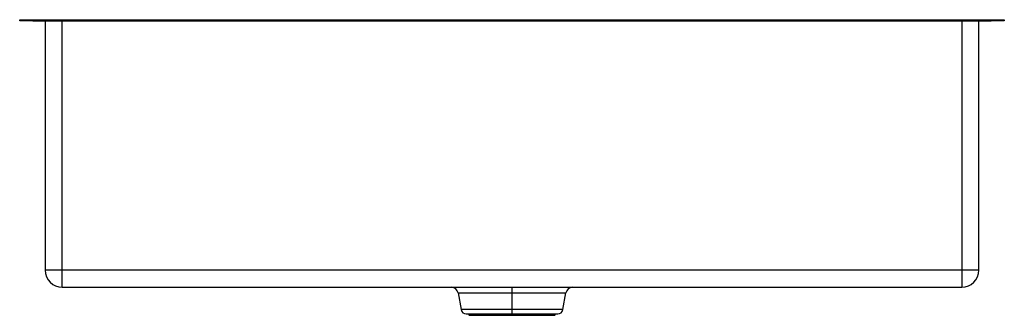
# Paper-space layout '_Normale a' of a CAD drawing. Header units: millimetres. Extents: x 0 to 740, y -222 to 0.
import ezdxf

# ---------------------------------------------------------------- set-up
doc = ezdxf.new("R2010")
doc.units = ezdxf.units.MM

psp = doc.layouts.new('_Normale a')

# ---------------------------------------------------------------- linework, layer by layer
at = {"color": 7, "linetype": 'Continuous', "lineweight": 25}
for p, q in [((0, -0.9), (0, 0)), ((0, 0), (740, 0)), ((10, 0), (10, -0.9)), ((730, -0.9), (730, 0)), ((740, 0), (740, -0.9)), ((10, -0.9), (730, -0.9)), ((19.1, -0.9), (19.1, -188)), ((32, -200.9), (32, -0.9)), ((708, -0.9), (708, -200.9)), ((720.9, -188), (720.9, -0.9)), ((720.9, -188), (19.1, -188)), ((32, -200.9), (708, -200.9)), ((329.49, -205.11), (331.7, -217.68)), ((370, -221.9), (370, -200.9)), ((408.3, -217.68), (410.51, -205.11)), ((335.54, -220.9), (404.46, -220.9)), ((337.03, -220.9), (337.73, -221.9)), ((337.73, -221.9), (402.27, -221.9)), ((402.27, -221.9), (402.97, -220.9))]:
    psp.add_line(p, q, dxfattribs=at)
at = {"color": 8, "linetype": 'Continuous', "lineweight": 25}
for p, q in [((329.49, -205.11), (410.51, -205.11)), ((408.3, -217.68), (331.7, -217.68))]:
    psp.add_line(p, q, dxfattribs=at)
at = {"color": 7, "linetype": 'Continuous', "lineweight": 25}
for centre, radius, start, end in [((32, -188), 12.9, 180, 270), ((708, -188), 12.9, 270, 0), ((324.47, -206), 5.1, 10, 90), ((415.53, -206), 5.1, 90, 170), ((335.54, -217), 3.9, 190, 270), ((404.46, -217), 3.9, 270, 350)]:
    psp.add_arc(centre, radius, start, end, dxfattribs=at)
for points in [[(10, -0.9), (9.89, -0.9), (9.67, -0.9), (9.35, -0.9), (9.02, -0.9), (8.7, -0.9), (8.37, -0.9), (7.83, -0.9), (7.09, -0.9), (6.17, -0.9), (5.28, -0.9), (4.16, -0.9), (2.88, -0.9), (1.84, -0.9), (1.17, -0.9), (0.75, -0.9), (0.42, -0.9), (0.22, -0.9), (0.1, -0.9), (0.04, -0.9), (0.01, -0.9), (0, -0.9), (0, -0.9)], [(740, -0.9), (740, -0.9), (740, -0.9), (739.98, -0.9), (739.95, -0.9), (739.92, -0.9), (739.87, -0.9), (739.77, -0.9), (739.59, -0.9), (739.25, -0.9), (738.83, -0.9), (738.16, -0.9), (737.12, -0.9), (735.85, -0.9), (734.72, -0.9), (733.83, -0.9), (732.91, -0.9), (732.11, -0.9), (731.47, -0.9), (730.98, -0.9), (730.49, -0.9), (730.16, -0.9), (730, -0.9)]]:
    psp.add_open_spline(points, degree=3, knots=[0, 0, 0, 0, 0.020876, 0.041709, 0.062522, 0.083337, 0.104177, 0.125063, 0.187555, 0.250082, 0.312573, 0.3751, 0.499968, 0.624834, 0.687326, 0.749853, 0.812346, 0.874872, 0.906185, 0.937427, 0.968674, 1, 1, 1, 1], dxfattribs=at)

doc.saveas('drawing.dxf')
